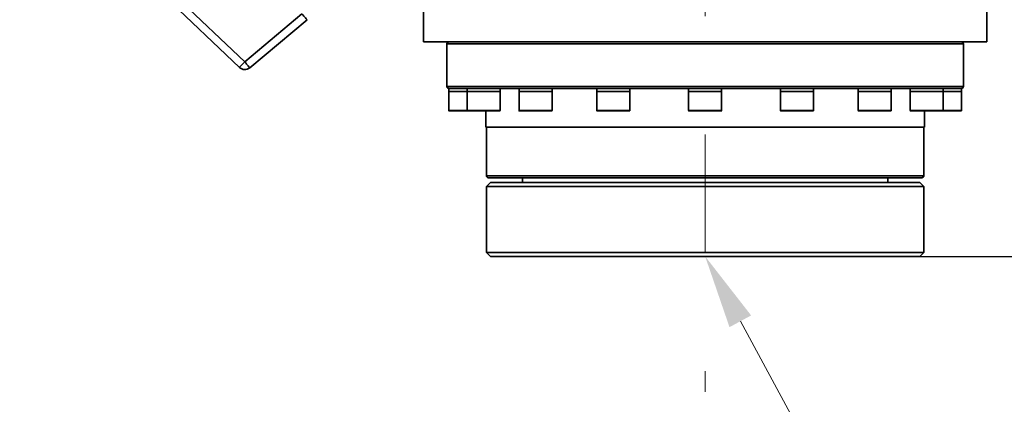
# Model space of a CAD drawing. Header units: millimetres. Extents: x 7702 to 16913, y -3294 to 4428.
# Tile 56 of 88: x 11186 to 11439, y 2681 to 2780. Entities that reach past the tile are written whole.
import ezdxf

# ---------------------------------------------------------------- set-up
doc = ezdxf.new("R2010")
doc.units = ezdxf.units.MM
doc.header["$LTSCALE"] = 6
doc.header["$PDSIZE"] = -1
doc.linetypes.add('CENTER', pattern=[50.8, 31.75, -6.35, 6.35, -6.35])
doc.linetypes.add('CENTERX2', pattern=[20.32, 12.7, -2.54, 2.54, -2.54])
for name, color, linetype, lineweight in [('中心线', 4, 'CENTERX2', 20), ('标注线', 3, 'Continuous', 20), ('细实线', 1, 'Continuous', 20)]:
    doc.layers.add(name, color=color, linetype=linetype, lineweight=lineweight)
doc.layers.add('细点划线', color=6, linetype='CENTER')
doc.dimstyles.new('ISO-25', dxfattribs={"dimtxt": 40, "dimasz": 30, "dimexe": 10, "dimexo": 0.625, "dimtad": 1, "dimtoh": 1, "dimdec": 1, "dimtxsty": 'Standard', "dimcen": 2.5, "dimclrd": 1, "dimclre": 1, "dimclrt": 4, "dimadec": 0, "dimazin": 0, "dimtfac": 1, "dimtdec": 1, "dimtmove": 0, "dimatfit": 3, "dimfxl": 1, "dimarcsym": 0})

# ---------------------------------------------------------------- blocks, each defined once
blk = doc.blocks.new('*D18')
at = {"layer": 'Defpoints', "color": 0, "transparency": 16777216}
for p in [(11265.97, 2836.65), (11574.61, 2836.65), (11404.26, 2719.4)]:
    blk.add_point(p, dxfattribs=at)
at = {"layer": '标注线', "color": 1, "lineweight": -2, "transparency": 16777216}
for p, q in [((11266.59, 2836.65), (11584.61, 2836.65)), ((11574.61, 2749.4), (11574.61, 2806.65)), ((11404.89, 2719.4), (11584.61, 2719.4))]:
    blk.add_line(p, q, dxfattribs=at)
at = {"layer": '标注线', "color": 1, "transparency": 16777216}
for points in [[(11569.61, 2806.65), (11579.61, 2806.65), (11574.61, 2836.65)], [(11569.61, 2749.4), (11579.61, 2749.4), (11574.61, 2719.4)]]:
    blk.add_solid(points, dxfattribs=at)
at = {"layer": '标注线', "color": 4, "transparency": 16777216, "insert": (11550.63, 2778.02), "char_height": 40, "attachment_point": 5, "rotation": 90}
blk.add_mtext('117,2', dxfattribs=at)
blk = doc.blocks.new('*D20')
at = {"layer": 'Defpoints', "color": 0, "linetype": 'ByBlock', "transparency": 16777216}
for p in [(10507.09, 2890.52), (10860.79, 2339.97), (11255.54, 2208.62), (10507.09, 2076.65), (10507.09, 1976.65)]:
    blk.add_point(p, dxfattribs=at)
at = {"layer": '中心线', "color": 1, "linetype": 'ByBlock', "lineweight": -2, "transparency": 16777216}
blk.add_arc((10507.09, 2076.65), 440.95, 13.8989, 86.1011, dxfattribs=at)
at = {"layer": '中心线', "color": 1, "linetype": 'ByBlock', "transparency": 16777216}
for points in [[(10536.9, 2511.58), (10537.24, 2521.58), (10507.09, 2517.6)], [(10940.02, 2183.6), (10930.24, 2181.53), (10941.34, 2153.22)]]:
    blk.add_solid(points, dxfattribs=at)
at = {"layer": '中心线', "color": 4, "linetype": 'ByBlock', "transparency": 16777216, "insert": (10803.79, 2430.24), "char_height": 40, "attachment_point": 5, "rotation": 320}
blk.add_mtext('{\\C3;80°}', dxfattribs=at)

msp = doc.modelspace()

# ---------------------------------------------------------------- linework, layer by layer
at = {"color": 7, "linetype": 'Continuous', "lineweight": 35, "ltscale": 2}
for p, q in [((11434.59, 2774.65), (11434.59, 2809.65)), ((11242.18, 2768.07), (11209.31, 2799.41)), ((11215.5, 2796.27), (11243.56, 2769.52)), ((11289.59, 2790.65), (11289.59, 2774.65)), ((11243.56, 2769.52), (11258.3, 2781.89)), ((11259.59, 2780.36), (11244.84, 2767.99)), ((11362.09, 2774.65), (11289.59, 2774.65)), ((11295.59, 2774.15), (11295.59, 2763.15)), ((11434.59, 2774.65), (11362.09, 2774.65)), ((11428.59, 2763.15), (11428.59, 2774.15)), ((11296.09, 2762.65), (11296.09, 2761.85)), ((11428.09, 2762.65), (11296.09, 2762.65)), ((11296.09, 2761.85), (11296.09, 2756.95)), ((11300.79, 2761.85), (11296.09, 2761.85)), ((11300.79, 2762.65), (11300.79, 2761.85)), ((11300.79, 2761.85), (11300.79, 2756.95)), ((11309.29, 2761.85), (11300.79, 2761.85)), ((11309.29, 2761.85), (11309.29, 2762.65)), ((11309.29, 2756.95), (11309.29, 2761.85)), ((11314.18, 2762.65), (11314.18, 2761.85)), ((11314.18, 2761.85), (11314.18, 2756.95)), ((11322.68, 2761.85), (11314.18, 2761.85)), ((11322.68, 2761.85), (11322.68, 2762.65)), ((11322.68, 2756.95), (11322.68, 2761.85)), ((11334.21, 2762.65), (11334.21, 2761.85)), ((11334.21, 2761.85), (11334.21, 2756.95)), ((11342.71, 2761.85), (11334.21, 2761.85)), ((11342.71, 2761.85), (11342.71, 2762.65)), ((11342.71, 2756.95), (11342.71, 2761.85)), ((11357.84, 2762.65), (11357.84, 2761.85)), ((11357.84, 2761.85), (11357.84, 2756.95)), ((11366.34, 2761.85), (11357.84, 2761.85)), ((11366.34, 2761.85), (11366.34, 2762.65)), ((11366.34, 2756.95), (11366.34, 2761.85)), ((11381.47, 2762.65), (11381.47, 2761.85)), ((11381.47, 2761.85), (11381.47, 2756.95)), ((11389.97, 2761.85), (11381.47, 2761.85)), ((11389.97, 2761.85), (11389.97, 2762.65)), ((11389.97, 2756.95), (11389.97, 2761.85)), ((11401.5, 2762.65), (11401.5, 2761.85)), ((11401.5, 2761.85), (11401.5, 2756.95)), ((11401.83, 2761.85), (11401.5, 2761.85)), ((11401.5, 2761.85), (11410, 2761.85)), ((11410, 2761.85), (11401.83, 2761.85)), ((11410, 2761.85), (11410, 2762.65)), ((11410, 2756.95), (11410, 2761.85)), ((11414.89, 2762.65), (11414.89, 2761.85)), ((11414.89, 2761.85), (11414.89, 2756.95)), ((11416.14, 2761.85), (11414.89, 2761.85)), ((11414.89, 2761.85), (11423.39, 2761.85)), ((11423.39, 2761.85), (11416.14, 2761.85)), ((11423.39, 2761.85), (11423.39, 2762.65)), ((11423.39, 2756.95), (11423.39, 2761.85)), ((11428.09, 2761.85), (11423.39, 2761.85)), ((11428.09, 2761.85), (11428.09, 2762.65)), ((11428.09, 2756.95), (11428.09, 2761.85)), ((11298.75, 2756.85), (11296.19, 2756.85)), ((11300.89, 2756.85), (11298.75, 2756.85)), ((11305.04, 2756.85), (11300.89, 2756.85)), ((11309.19, 2756.85), (11305.04, 2756.85)), ((11305.59, 2756.85), (11305.59, 2752.65)), ((11320.02, 2756.85), (11314.28, 2756.85)), ((11322.58, 2756.85), (11320.02, 2756.85)), ((11341.39, 2756.85), (11334.31, 2756.85)), ((11342.61, 2756.85), (11341.39, 2756.85)), ((11365.92, 2756.85), (11357.94, 2756.85)), ((11366.24, 2756.85), (11365.92, 2756.85)), ((11389.87, 2756.85), (11381.57, 2756.85)), ((11409.9, 2756.85), (11401.6, 2756.85)), ((11423.29, 2756.85), (11414.99, 2756.85)), ((11418.59, 2752.65), (11418.59, 2756.85)), ((11427.99, 2756.85), (11423.29, 2756.85)), ((11305.59, 2752.65), (11418.59, 2752.65)), ((11305.79, 2752.65), (11305.79, 2740.15)), ((11418.39, 2740.15), (11418.39, 2752.65)), ((11306.79, 2738.4), (11305.79, 2737.4)), ((11417.89, 2739.65), (11306.29, 2739.65)), ((11306.79, 2738.4), (11317.47, 2738.4)), ((11315.09, 2739.65), (11315.09, 2738.4)), ((11317.47, 2738.4), (11417.39, 2738.4)), ((11409.09, 2738.4), (11409.09, 2739.65)), ((11418.39, 2737.4), (11417.39, 2738.4)), ((11305.79, 2737.4), (11305.79, 2720.4)), ((11316.66, 2737.4), (11305.79, 2737.4)), ((11418.39, 2737.4), (11316.66, 2737.4)), ((11418.39, 2720.4), (11418.39, 2737.4)), ((11305.79, 2720.4), (11306.79, 2719.4)), ((11305.79, 2720.4), (11418.39, 2720.4)), ((11417.39, 2719.4), (11418.39, 2720.4)), ((11417.39, 2719.4), (11306.79, 2719.4))]:
    msp.add_line(p, q, dxfattribs=at)
at = {"color": 8, "linetype": 'Continuous', "lineweight": 35, "ltscale": 2}
for p, q in [((11362.09, 2774.15), (11295.59, 2774.15)), ((11428.59, 2774.15), (11362.09, 2774.15)), ((11295.59, 2763.15), (11428.59, 2763.15)), ((11296.09, 2756.95), (11298.71, 2756.95)), ((11298.71, 2756.95), (11300.79, 2756.95)), ((11300.79, 2756.95), (11305.04, 2756.95)), ((11305.04, 2756.95), (11309.29, 2756.95)), ((11314.18, 2756.95), (11320.05, 2756.95)), ((11320.05, 2756.95), (11322.68, 2756.95)), ((11334.21, 2756.95), (11341.47, 2756.95)), ((11341.47, 2756.95), (11342.71, 2756.95)), ((11357.84, 2756.95), (11366.02, 2756.95)), ((11366.02, 2756.95), (11366.34, 2756.95)), ((11381.47, 2756.95), (11389.97, 2756.95)), ((11401.5, 2756.95), (11410, 2756.95)), ((11414.89, 2756.95), (11423.39, 2756.95)), ((11423.39, 2756.95), (11428.09, 2756.95)), ((11305.79, 2740.15), (11418.39, 2740.15))]:
    msp.add_line(p, q, dxfattribs=at)
at = {"color": 7, "linetype": 'Continuous', "lineweight": 35, "ltscale": 2, "flags": 128}
for points in [[(11259.59, 2780.36), (11259.56, 2780.39), (11259.49, 2780.48), (11259.37, 2780.62), (11259.21, 2780.81), (11259.02, 2781.04), (11258.8, 2781.31), (11258.55, 2781.6), (11258.3, 2781.89)], [(11243.56, 2769.52), (11243.29, 2769.24), (11243.03, 2768.97), (11242.79, 2768.72), (11242.58, 2768.5), (11242.41, 2768.32), (11242.28, 2768.18), (11242.2, 2768.1), (11242.18, 2768.07)], [(11243.56, 2769.52), (11243.81, 2769.22), (11244.05, 2768.93), (11244.27, 2768.67), (11244.47, 2768.44), (11244.62, 2768.25), (11244.74, 2768.1), (11244.82, 2768.02), (11244.84, 2767.99)]]:
    msp.add_lwpolyline(points, dxfattribs=at)
at = {"color": 7, "linetype": 'Continuous', "lineweight": 35, "ltscale": 2}
for centre, radius, start, end in [((11296.09, 2774.15), 0.5, 90, 180), ((11428.09, 2774.15), 0.5, 0, 90), ((11243.56, 2769.52), 2, 226.3629, 310), ((11296.09, 2763.15), 0.5, 180, 270), ((11428.09, 2763.15), 0.5, 270, 0), ((11296.19, 2756.95), 0.1, 180, 270), ((11300.89, 2756.95), 0.1, 180, 270), ((11309.19, 2756.95), 0.1, 270, 0), ((11314.28, 2756.95), 0.1, 180, 270), ((11322.58, 2756.95), 0.1, 270, 0), ((11334.31, 2756.95), 0.1, 180, 270), ((11342.61, 2756.95), 0.1, 270, 0), ((11357.94, 2756.95), 0.1, 180, 270), ((11366.24, 2756.95), 0.1, 270, 0), ((11381.57, 2756.95), 0.1, 180, 270), ((11389.87, 2756.95), 0.1, 270, 0), ((11401.6, 2756.95), 0.1, 180, 270), ((11409.9, 2756.95), 0.1, 270, 0), ((11414.99, 2756.95), 0.1, 180, 270), ((11423.29, 2756.95), 0.1, 270, 0), ((11427.99, 2756.95), 0.1, 270, 0), ((11306.29, 2740.15), 0.5, 180, 270), ((11417.89, 2740.15), 0.5, 270, 0)]:
    msp.add_arc(centre, radius, start, end, dxfattribs=at)
msp.add_open_spline([(11229.8, 2796.3), (11218.84, 2798.2), (11196.92, 2802.01), (11163.88, 2806.72), (11130.68, 2810.71), (11097.33, 2813.89), (11063.86, 2816.29), (11028.91, 2817.94), (10992.5, 2818.74), (10954.66, 2818.54), (10916.84, 2817.32), (10879.08, 2815.08), (10841.4, 2811.82), (10803.83, 2807.55), (10766.4, 2802.27), (10728.5, 2795.87), (10690.17, 2788.3), (10651.46, 2779.49), (10615.5, 2770.34), (10592.61, 2763.62), (10582.41, 2760.63)], degree=3, knots=[0, 0, 0, 0, 0.050952, 0.101911, 0.152863, 0.204092, 0.255328, 0.306557, 0.364331, 0.422127, 0.479923, 0.537697, 0.59547, 0.653265, 0.71106, 0.768833, 0.829583, 0.890359, 0.951134, 1, 1, 1, 1], dxfattribs=at)
at = {"layer": '中心线', "ltscale": 2}
msp.add_line((11362.09, 2933.64), (11362.09, 2684.54), dxfattribs=at)
at = {"layer": '细实线', "ltscale": 2}
msp.add_line((11371.15, 2702.68), (11389.13, 2669.49), dxfattribs=at)
msp.add_solid([(11368.36, 2701.17), (11373.93, 2704.19), (11362.09, 2719.4)], dxfattribs=at)
at = {"layer": '细点划线', "color": 4, "ltscale": 15}
msp.add_arc((11318.74, 2209.88), 759.2, 9.949, 90.051, dxfattribs=at)

# ---------------------------------------------------------------- dimensions: what is measured, and where the dimension line sits
at = {"layer": '中心线', "linetype": 'ByBlock'}
dim = msp.add_angular_dim_2l(base=(10860.79, 2339.97), line1=((11255.54, 2208.62), (10507.09, 2076.65)), line2=((10507.09, 1976.65), (10507.09, 2890.52)), text='{\\C3;<>}', dimstyle='ISO-25', dxfattribs=at)
dim.commit()
dim.dimension.update_dxf_attribs({"geometry": '*D20', "text_midpoint": (10803.79, 2430.24)})
at = {"layer": '标注线'}
dim = msp.add_linear_dim(base=(11574.60822, 2836.64767), p1=(11404.26312, 2719.39773), p2=(11265.96559, 2836.64767), angle=90, dimstyle='ISO-25', dxfattribs=at)
dim.commit()
dim.dimension.update_dxf_attribs({"geometry": '*D18', "text_midpoint": (11574.60822, 2778.0227), "dimtype": 160})

doc.saveas('drawing.dxf')
